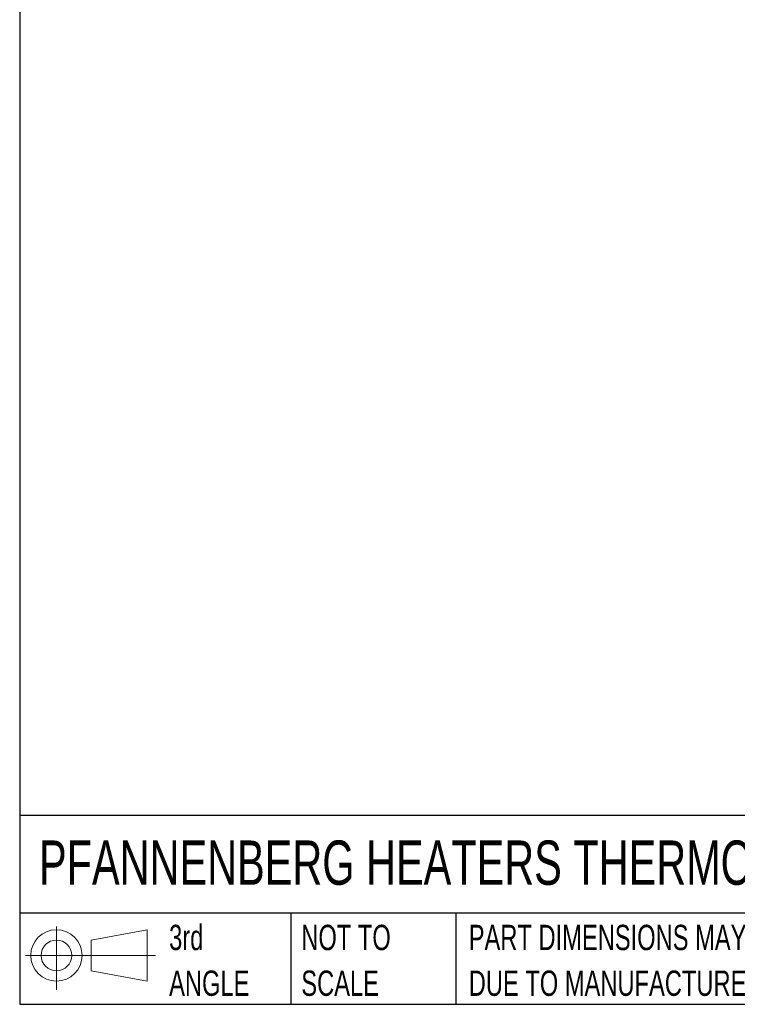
# Model space of a CAD drawing. Header units: millimetres. Extents: x 6 to 273, y 6 to 210.
# Tile 1 of 52: x 6 to 66, y 6 to 89. Entities that reach past the tile are written whole.
import ezdxf

# ---------------------------------------------------------------- set-up
doc = ezdxf.new("R2010")
doc.units = ezdxf.units.MM
doc.layers.add('TEXT', color=140, linetype='Continuous')
doc.styles.add('SLDTEXTSTYLE0', font='TXT', dxfattribs={"width": 0.7})

# ---------------------------------------------------------------- blocks, each defined once
blk = doc.blocks.new('Block11')
at = {"color": 7, "linetype": 'Continuous', "lineweight": 18}
for p, q in [((2.588, 5.311), (2.588, 0)), ((5.48, 4.167), (10.175, 5.032)), ((10.175, 5.032), (10.175, 0.732)), ((5.48, 1.596), (5.48, 4.167)), ((0, 2.882), (10.874, 2.882)), ((5.48, 1.596), (10.175, 0.732))]:
    blk.add_line(p, q, dxfattribs=at)
for radius in [2.15, 1.286]:
    blk.add_circle((2.588, 2.882), radius, dxfattribs=at)
blk = doc.blocks.new('Block12')
at = {"color": 7, "linetype": 'Continuous'}
blk.add_blockref('Block11', (0, 0), dxfattribs=at)
blk = doc.blocks.new('SW_NOTE_0_2')
at = {"layer": 'TEXT', "color": 0, "char_height": 2.11667, "attachment_point": 1, "style": 'SLDTEXTSTYLE0'}
for s, insert in [('PART DIMENSIONS MAY DIFFER SLIGHTLY', (0, 2.729)), ("DUE TO MANUFACTURER'S VARIANCES", (0, -1.094))]:
    blk.add_mtext(s, dxfattribs=dict(at, insert=insert))
blk = doc.blocks.new('SW_NOTE_0_3')
at = {"layer": 'TEXT', "color": 0, "char_height": 2.1167, "attachment_point": 1, "style": 'SLDTEXTSTYLE0'}
for s, insert in [('NOT TO', (0, 2.729)), ('SCALE', (0, -1.094))]:
    blk.add_mtext(s, dxfattribs=dict(at, insert=insert))
blk = doc.blocks.new('SW_NOTE_0_4')
at = {"layer": 'TEXT', "color": 0, "char_height": 2.1167, "attachment_point": 1, "style": 'SLDTEXTSTYLE0'}
for s, insert in [('3rd', (0, 2.729)), ('ANGLE', (0, -1.094))]:
    blk.add_mtext(s, dxfattribs=dict(at, insert=insert))

msp = doc.modelspace()

# ---------------------------------------------------------------- linework, layer by layer
at = {"layer": 'TEXT'}
for p, q in [((6.35, 209.55), (6.35, 6.35)), ((273.05, 22.126), (6.35, 22.126)), ((273.05, 13.97), (6.35, 13.97)), ((29.045, 13.97), (29.045, 6.35)), ((42.837, 13.97), (42.837, 6.35)), ((6.35, 6.35), (273.05, 6.35))]:
    msp.add_line(p, q, dxfattribs=at)

# ---------------------------------------------------------------- block references
for name, p in [('SW_NOTE_0_4', (18.85, 10.268)), ('Block12', (6.838, 7.554)), ('SW_NOTE_0_3', (29.907, 10.268)), ('SW_NOTE_0_2', (43.913, 10.268))]:
    msp.add_blockref(name, p, dxfattribs=at)

# ---------------------------------------------------------------- texts
at = {"layer": 'TEXT', "insert": (7.966, 20.047), "char_height": 3.70417, "attachment_point": 1, "style": 'SLDTEXTSTYLE0'}
msp.add_mtext('PFANNENBERG HEATERS THERMOSTATS & FANS', dxfattribs=at)

doc.saveas('drawing.dxf')
